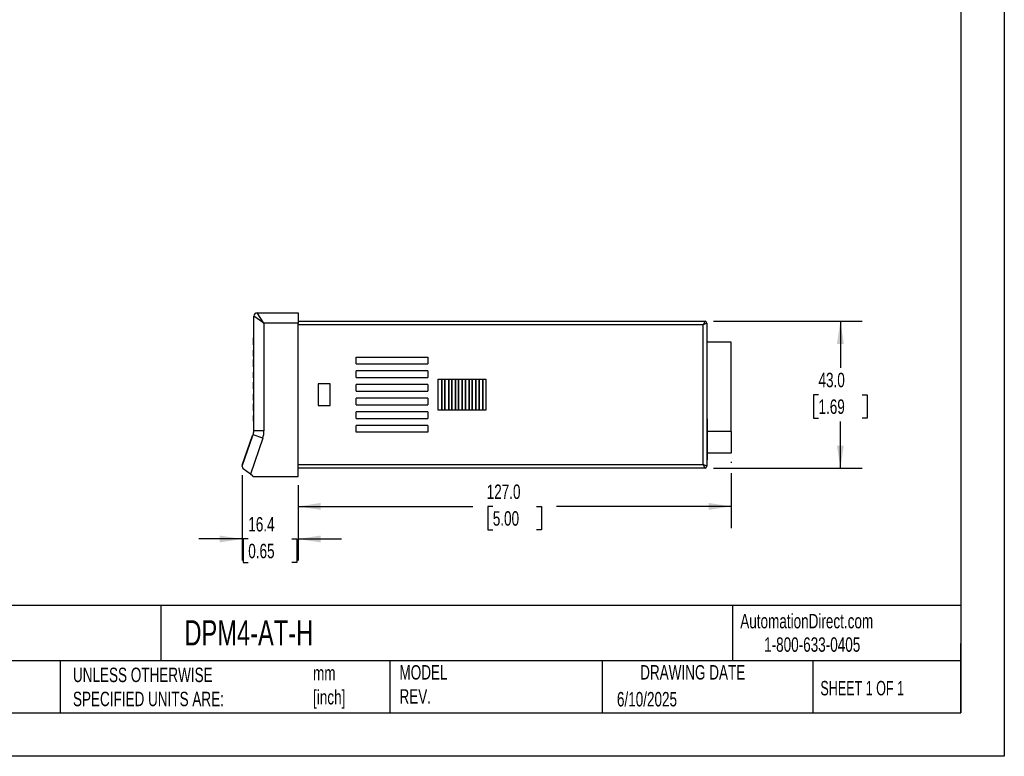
# Model space of a CAD drawing. Header units: millimetres. Extents: x 0 to 559, y 0 to 432.
# Tile 8 of 14: x 270 to 559, y 0 to 216. Entities that reach past the tile are written whole.
import ezdxf

# ---------------------------------------------------------------- set-up
doc = ezdxf.new("R2010")
doc.units = ezdxf.units.MM
doc.header["$LTSCALE"] = 2
doc.linetypes.add('CENTERX2', pattern=[20.32, 12.7, -2.54, 2.54, -2.54])
doc.layers.add('DIMENSIONS', color=140, linetype='Continuous', lineweight=25)
doc.layers.add('TEXT', color=140, linetype='Continuous', lineweight=25)
doc.styles.add('SLDTEXTSTYLE0', font='TXT', dxfattribs={"width": 0.7})
doc.styles.add('SLDTEXTSTYLE1', font='TXT', dxfattribs={"width": 0.65})
doc.dimstyles.new('SLDDIMSTYLE0', dxfattribs={"dimtxt": 4.316016, "dimasz": 6.604, "dimexe": 0, "dimexo": 0.0625, "dimgap": 1.079004, "dimtad": 0, "dimtih": 1, "dimtoh": 1, "dimdec": 1, "dimrnd": 1e-09, "dimzin": 4, "dimdsep": 46, "dimtxsty": 'SLDTEXTSTYLE0', "dimsah": 1, "dimcen": 0.09, "dimadec": 0, "dimazin": 1, "dimtfac": 1, "dimtdec": 1, "dimtofl": 0, "dimtmove": 0, "dimatfit": 3, "dimfxl": 0, "dimfrac": 2, "dimtolj": 1, "dimtzin": 12, "dimarcsym": 0})
doc.dimstyles.new('SLDDIMSTYLE1', dxfattribs={"dimtxt": 4.316016, "dimasz": 6.604, "dimexe": 0, "dimexo": 0.0625, "dimgap": 1.079004, "dimtad": 0, "dimtih": 1, "dimtoh": 1, "dimdec": 1, "dimrnd": 1e-09, "dimzin": 12, "dimdsep": 46, "dimtxsty": 'SLDTEXTSTYLE0', "dimsah": 1, "dimcen": 0.09, "dimadec": 0, "dimazin": 3, "dimtfac": 1, "dimtdec": 1, "dimtmove": 0, "dimatfit": 0, "dimfxl": 0, "dimfrac": 2, "dimtolj": 1, "dimtzin": 12, "dimarcsym": 0})

# ---------------------------------------------------------------- blocks, each defined once
blk = doc.blocks.new('_D_2')
at = {"layer": 'DIMENSIONS'}
for p, q in [((473.59, 127.5), (517.1, 127.5)), ((510.75, 127.5), (510.75, 113.82)), ((504.33, 106), (502.88, 106)), ((502.88, 106), (502.88, 99.14)), ((517.16, 106), (518.61, 106)), ((518.61, 106), (518.61, 99.14)), ((502.88, 99.14), (504.33, 99.14)), ((510.75, 84.5), (510.75, 98.17)), ((518.61, 99.14), (517.16, 99.14)), ((473.59, 84.5), (517.1, 84.5))]:
    blk.add_line(p, q, dxfattribs=at)
for points in [[(510.75, 127.5), (509.73, 120.89), (511.76, 120.89)], [(510.75, 84.5), (511.76, 91.1), (509.73, 91.1)]]:
    blk.add_solid(points, dxfattribs=at)
at = {"layer": 'DIMENSIONS', "char_height": 4.233, "attachment_point": 1, "style": 'SLDTEXTSTYLE0'}
for s, insert in [('43.0', (504.33, 112.42)), ('1.69', (504.33, 104.6))]:
    blk.add_mtext(s, dxfattribs=dict(at, insert=insert))
blk = doc.blocks.new('_D_3')
at = {"layer": 'DIMENSIONS'}
for p, q in [((478.75, 86.36), (478.75, 86.02)), ((478.75, 82.97), (478.75, 66.89)), ((351.75, 79.46), (351.75, 66.89)), ((351.75, 73.24), (402.99, 73.24)), ((408.83, 73.24), (407.38, 73.24)), ((407.38, 73.24), (407.38, 66.39)), ((421.66, 73.24), (423.11, 73.24)), ((423.11, 73.24), (423.11, 66.39)), ((478.75, 73.24), (427.51, 73.24)), ((407.38, 66.39), (408.83, 66.39)), ((423.11, 66.39), (421.66, 66.39))]:
    blk.add_line(p, q, dxfattribs=at)
for points in [[(351.75, 73.24), (358.35, 72.23), (358.35, 74.26)], [(478.75, 73.24), (472.14, 74.26), (472.14, 72.23)]]:
    blk.add_solid(points, dxfattribs=at)
at = {"layer": 'DIMENSIONS', "char_height": 4.233, "attachment_point": 1, "style": 'SLDTEXTSTYLE0'}
for s, insert in [('127.0', (407.04, 79.67)), ('5.00', (408.83, 71.84))]:
    blk.add_mtext(s, dxfattribs=dict(at, insert=insert))
blk = doc.blocks.new('_D_4')
at = {"layer": 'DIMENSIONS'}
for p, q in [((335.35, 82.39), (335.35, 57.35)), ((351.75, 79.46), (351.75, 57.35)), ((335.35, 63.7), (322.65, 63.7)), ((337.14, 63.7), (335.69, 63.7)), ((335.69, 63.7), (335.69, 56.84)), ((349.96, 63.7), (351.41, 63.7)), ((351.41, 63.7), (351.41, 56.84)), ((351.75, 63.7), (364.45, 63.7)), ((335.69, 56.84), (337.14, 56.84)), ((351.41, 56.84), (349.96, 56.84))]:
    blk.add_line(p, q, dxfattribs=at)
for points in [[(335.35, 63.7), (328.75, 64.72), (328.75, 62.69)], [(351.75, 63.7), (358.35, 62.69), (358.35, 64.72)]]:
    blk.add_solid(points, dxfattribs=at)
at = {"layer": 'DIMENSIONS', "char_height": 4.233, "attachment_point": 1, "style": 'SLDTEXTSTYLE0'}
for s, insert in [('16.4', (337.14, 70.13)), ('0.65', (337.14, 62.3))]:
    blk.add_mtext(s, dxfattribs=dict(at, insert=insert))

msp = doc.modelspace()

# ---------------------------------------------------------------- linework, layer by layer
at = {"color": 7, "linetype": 'Continuous'}
for p, q in [((558.8, 431.81), (558.8, 0.01)), ((558.8, 0.01), (0, 0.01))]:
    msp.add_line(p, q, dxfattribs=at)
for p, q in [((341.75, 127), (339.75, 130)), ((339.75, 130), (351.75, 130)), ((351.75, 130), (351.75, 127)), ((338.65, 127.04), (338.75, 127.04)), ((338.65, 127.04), (338.65, 126.6)), ((341.75, 127), (338.75, 129)), ((338.75, 95.38), (338.75, 129)), ((351.75, 127.5), (471.05, 127.5)), ((471.05, 127.5), (470.55, 126.5)), ((338.65, 126.6), (338.75, 126.6)), ((338.65, 126.6), (338.65, 126.56)), ((338.65, 126.56), (338.75, 126.56)), ((338.65, 126.5), (338.65, 126.27)), ((338.65, 126.28), (338.75, 126.28)), ((338.65, 126.28), (338.65, 125.73)), ((338.65, 125.73), (338.75, 125.73)), ((338.65, 125.73), (338.65, 125.5)), ((338.65, 125.5), (338.75, 125.5)), ((341.75, 127), (341.75, 95.38)), ((351.75, 127), (341.75, 127)), ((351.75, 82), (351.75, 127)), ((470.55, 126.5), (351.75, 126.5)), ((471.55, 127), (470.55, 126.5)), ((470.55, 85.5), (470.55, 126.5)), ((471.55, 127), (471.55, 85)), ((338.65, 123.05), (338.75, 123.05)), ((338.65, 123.05), (338.65, 122.67)), ((338.65, 122.36), (338.65, 122.67)), ((338.65, 122.67), (338.75, 122.67)), ((338.65, 122.36), (338.75, 122.36)), ((338.65, 121.86), (338.65, 122.36)), ((338.65, 120.57), (338.65, 121.86)), ((338.65, 121.86), (338.75, 121.86)), ((471.65, 123.82), (471.55, 123.82)), ((471.65, 98.95), (471.65, 123.82)), ((478.75, 121.43), (471.65, 121.43)), ((478.75, 95.25), (478.75, 121.43)), ((338.65, 120.57), (338.75, 120.57)), ((338.65, 120.57), (338.65, 119.07)), ((338.65, 119.07), (338.75, 119.07)), ((338.65, 117.82), (338.65, 119.07)), ((338.65, 117.82), (338.75, 117.82)), ((338.65, 117.32), (338.65, 117.82)), ((338.65, 117.32), (338.75, 117.32)), ((338.65, 116.01), (338.65, 116.32)), ((338.65, 116.32), (338.75, 116.32)), ((338.65, 115.51), (338.65, 116.01)), ((338.65, 116.01), (338.75, 116.01)), ((338.65, 115.51), (338.75, 115.51)), ((338.65, 114.12), (338.65, 115.51)), ((368.75, 117), (389.75, 117)), ((368.75, 115), (368.75, 117)), ((389.75, 117), (389.75, 115)), ((338.65, 114.06), (338.75, 114.06)), ((338.65, 114.06), (338.65, 113.65)), ((338.65, 113.65), (338.75, 113.65)), ((338.65, 113.65), (338.65, 113.03)), ((338.65, 113.03), (338.75, 113.03)), ((338.65, 113.03), (338.65, 112.75)), ((338.65, 112.75), (338.65, 112.56)), ((338.65, 112.75), (338.75, 112.75)), ((368.75, 115), (389.75, 115)), ((389.75, 113), (368.75, 113)), ((368.75, 111), (368.75, 113)), ((389.75, 113), (389.75, 111)), ((338.65, 112.56), (338.75, 112.56)), ((338.65, 111.47), (338.65, 112.56)), ((338.65, 111.47), (338.75, 111.47)), ((338.65, 110.97), (338.65, 111.47)), ((338.65, 110.97), (338.75, 110.97)), ((338.65, 110.97), (338.65, 110.74)), ((338.65, 110.74), (338.75, 110.74)), ((368.75, 111), (389.75, 111)), ((392.8, 110.5), (393.8, 110.5)), ((392.8, 101.5), (392.8, 110.5)), ((393.8, 110.5), (393.8, 101.5)), ((393.9, 110.5), (394.8, 110.5)), ((393.9, 110.5), (393.9, 101.5)), ((394.8, 101.5), (394.8, 110.5)), ((394.9, 110.5), (395.8, 110.5)), ((394.9, 101.5), (394.9, 110.5)), ((395.8, 110.5), (395.8, 101.5)), ((395.9, 110.5), (396.8, 110.5)), ((395.9, 110.5), (395.9, 101.5)), ((396.8, 101.5), (396.8, 110.5)), ((396.9, 110.5), (397.8, 110.5)), ((396.9, 101.5), (396.9, 110.5)), ((397.8, 110.5), (397.8, 101.5)), ((397.9, 110.5), (398.8, 110.5)), ((397.9, 110.5), (397.9, 101.5)), ((398.8, 101.5), (398.8, 110.5)), ((398.9, 110.5), (399.8, 110.5)), ((398.9, 101.5), (398.9, 110.5)), ((399.8, 110.5), (399.8, 101.5)), ((399.9, 110.5), (400.8, 110.5)), ((399.9, 110.5), (399.9, 101.5)), ((400.8, 101.5), (400.8, 110.5)), ((400.9, 110.5), (401.8, 110.5)), ((400.9, 101.5), (400.9, 110.5)), ((401.8, 110.5), (401.8, 101.5)), ((401.9, 110.5), (402.8, 110.5)), ((401.9, 110.5), (401.9, 101.5)), ((402.8, 101.5), (402.8, 110.5)), ((402.9, 110.5), (403.8, 110.5)), ((402.9, 101.5), (402.9, 110.5)), ((403.8, 110.5), (403.8, 101.5)), ((403.9, 110.5), (404.8, 110.5)), ((403.9, 110.5), (403.9, 101.5)), ((404.8, 101.5), (404.8, 110.5)), ((404.9, 110.5), (405.8, 110.5)), ((404.9, 101.5), (404.9, 110.5)), ((405.8, 110.5), (405.8, 101.5)), ((405.9, 110.5), (406.8, 110.5)), ((405.9, 110.5), (405.9, 101.5)), ((406.8, 110.5), (406.8, 101.5)), ((338.65, 109.66), (338.75, 109.66)), ((338.65, 109.16), (338.65, 109.66)), ((338.65, 109.16), (338.75, 109.16)), ((338.65, 107.75), (338.65, 109.16)), ((338.65, 107.69), (338.75, 107.69)), ((338.65, 107.69), (338.65, 107.3)), ((338.65, 107.3), (338.75, 107.3)), ((338.65, 107.3), (338.65, 107.01)), ((338.65, 107.01), (338.65, 106.64)), ((338.65, 107.01), (338.75, 107.01)), ((361.15, 109.2), (357.65, 109.2)), ((357.65, 109.2), (357.65, 102.8)), ((361.15, 102.8), (361.15, 109.2)), ((389.75, 109), (368.75, 109)), ((368.75, 107), (368.75, 109)), ((368.75, 107), (389.75, 107)), ((389.75, 109), (389.75, 107)), ((338.65, 106.64), (338.75, 106.64)), ((338.65, 106.64), (338.65, 106.17)), ((338.65, 106.17), (338.75, 106.17)), ((338.65, 105.12), (338.65, 106.11)), ((338.65, 105.12), (338.75, 105.12)), ((338.65, 104.62), (338.65, 105.12)), ((338.65, 104.62), (338.75, 104.62)), ((338.65, 104.38), (338.65, 104.62)), ((338.65, 104.38), (338.75, 104.38)), ((389.75, 105), (368.75, 105)), ((368.75, 103), (368.75, 105)), ((389.75, 105), (389.75, 103)), ((338.65, 102.81), (338.65, 103.31)), ((338.65, 103.31), (338.75, 103.31)), ((338.65, 101.36), (338.65, 102.81)), ((338.65, 102.81), (338.75, 102.81)), ((338.65, 101.36), (338.75, 101.36)), ((338.65, 101.36), (338.65, 100.44)), ((357.65, 102.8), (361.15, 102.8)), ((368.75, 103), (389.75, 103)), ((393.8, 101.5), (392.8, 101.5)), ((394.8, 101.5), (393.9, 101.5)), ((395.8, 101.5), (394.9, 101.5)), ((396.8, 101.5), (395.9, 101.5)), ((397.8, 101.5), (396.9, 101.5)), ((398.8, 101.5), (397.9, 101.5)), ((399.8, 101.5), (398.9, 101.5)), ((400.8, 101.5), (399.9, 101.5)), ((401.8, 101.5), (400.9, 101.5)), ((402.8, 101.5), (401.9, 101.5)), ((403.8, 101.5), (402.9, 101.5)), ((404.8, 101.5), (403.9, 101.5)), ((405.8, 101.5), (404.9, 101.5)), ((406.8, 101.5), (405.9, 101.5)), ((338.65, 100.44), (338.65, 100.25)), ((338.65, 100.44), (338.75, 100.44)), ((338.65, 100.25), (338.75, 100.25)), ((338.65, 100.25), (338.65, 99.88)), ((338.65, 99.88), (338.75, 99.88)), ((338.65, 98.77), (338.65, 99.88)), ((338.65, 98.77), (338.75, 98.77)), ((338.65, 98.27), (338.65, 98.77)), ((338.65, 98.27), (338.75, 98.27)), ((389.75, 101), (368.75, 101)), ((368.75, 99), (368.75, 101)), ((368.75, 99), (389.75, 99)), ((389.75, 101), (389.75, 99)), ((471.65, 98.95), (471.55, 98.95)), ((471.65, 98.95), (471.65, 86.9)), ((341.75, 95.38), (338.75, 95.38)), ((389.75, 97), (368.75, 97)), ((368.75, 95), (368.75, 97)), ((389.75, 97), (389.75, 95)), ((335.38, 85.33), (338.38, 94.03)), ((335.48, 85.3), (338.47, 94)), ((341.39, 93.27), (337.75, 82.68)), ((338.38, 94.03), (338.47, 94)), ((338.47, 94), (338.56, 94.24)), ((341.39, 93.27), (338.56, 94.24)), ((389.75, 95), (368.75, 95)), ((478.75, 95.25), (471.65, 95.25)), ((478.75, 95.25), (478.75, 88.9)), ((336.77, 89.67), (336.86, 89.63)), ((335.91, 87.18), (336.01, 87.15)), ((335.92, 87.21), (336.02, 87.18)), ((336.09, 87.69), (336.01, 87.46)), ((336.12, 87.79), (336.09, 87.69)), ((336.09, 87.69), (336.18, 87.66)), ((336.12, 87.79), (336.22, 87.75)), ((336.22, 88.06), (336.13, 87.82)), ((336.27, 88.22), (336.19, 87.98)), ((336.19, 87.98), (336.28, 87.94)), ((336.22, 88.06), (336.31, 88.03)), ((336.27, 88.22), (336.37, 88.19)), ((336.4, 88.58), (336.39, 88.55)), ((336.42, 88.66), (336.52, 88.63)), ((336.54, 89), (336.63, 88.97)), ((336.58, 89.12), (336.57, 89.08)), ((336.63, 89.27), (336.58, 89.12)), ((336.58, 89.12), (336.68, 89.09)), ((336.63, 89.27), (336.73, 89.23)), ((471.65, 86.9), (471.55, 86.9)), ((478.75, 88.9), (471.65, 88.9)), ((335.38, 85.33), (335.32, 85.14)), ((335.32, 85.14), (335.41, 85.11)), ((335.35, 84.93), (335.48, 85.3)), ((335.38, 85.33), (335.48, 85.3)), ((337.75, 82.68), (335.67, 84.25)), ((351.75, 85.5), (470.55, 85.5)), ((471.05, 84.5), (351.75, 84.5)), ((471.05, 84.5), (470.55, 85.5)), ((471.55, 85), (470.55, 85.5)), ((338.38, 82.21), (337.75, 82.68)), ((338.99, 82), (351.75, 82))]:
    msp.add_line(p, q)
for centre, radius, start, end in [((339.75, 129), 1, 90, 180), ((471.05, 127), 0.5, 0, 90), ((335.25, 95.38), 3.5, 341, 0), ((335.25, 95.38), 6.5, 341, 0), ((336.12, 84.87), 0.77, 175.4851, 234.4769), ((471.05, 85), 0.5, 270, 0), ((338.99, 83), 1, 232.4314, 270)]:
    msp.add_arc(centre, radius, start, end)
at = {"layer": 'TEXT'}
for p, q in [((546.1, 419.1), (546.1, 12.7)), ((546.1, 44.25), (12.7, 44.25)), ((311.52, 44.25), (311.52, 27.94)), ((479.15, 44.25), (479.15, 27.94)), ((546.1, 12.7), (546.1, 33.02)), ((546.1, 27.94), (12.7, 27.94)), ((282, 27.94), (282, 12.7)), ((378.6, 27.94), (378.6, 12.7)), ((440.93, 27.94), (440.93, 12.7)), ((502.7, 27.94), (502.7, 12.7)), ((12.7, 12.7), (546.1, 12.7))]:
    msp.add_line(p, q, dxfattribs=at)

# ---------------------------------------------------------------- texts
at = {"layer": 'TEXT', "linetype": 'CENTERX2', "lineweight": 18}
for s, insert, char_height, attachment_point, style in [('AutomationDirect.com', (481.39, 41.75), 4.2333, 1, 'SLDTEXTSTYLE0'), ('DPM4-AT-H', (318.42, 39.89), 7.408, 1, 'SLDTEXTSTYLE0'), ('1-800-633-0405', (488.38, 34.87), 4.2333, 1, 'SLDTEXTSTYLE0'), ('UNLESS OTHERWISE ^JSPECIFIED UNITS ARE:', (285.74, 25.99), 4.2333, 1, 'SLDTEXTSTYLE0'), ('MODEL ^JREV.', (381.47, 26.73), 4.2333, 1, 'SLDTEXTSTYLE0'), ('DRAWING DATE', (467.45, 26.73), 4.2333, 2, 'SLDTEXTSTYLE0'), ('mm^J[inch]', (356.13, 26.5), 4.233, 1, 'SLDTEXTSTYLE0'), ('SHEET 1 OF 1', (504.88, 22.1), 4.2333, 1, 'SLDTEXTSTYLE1'), ('6/10/2025', (445.23, 18.86), 4.233, 1, 'SLDTEXTSTYLE0')]:
    msp.add_mtext(s, dxfattribs=dict(at, insert=insert, char_height=char_height, attachment_point=attachment_point, style=style))

# ---------------------------------------------------------------- dimensions: what is measured, and where the dimension line sits
at = {"layer": 'DIMENSIONS'}
dim = msp.add_linear_dim(base=(510.75, 84.5), p1=(471.05, 127.5), p2=(471.05, 84.5), angle=90, dimstyle='SLDDIMSTYLE0', dxfattribs=at)
dim.commit()
dim.dimension.update_dxf_attribs({"geometry": '_D_2', "text_midpoint": (510.75, 106), "dimtype": 160})
for base, p1, p2, dimstyle, picture, middle in [((478.75, 73.24), (351.75, 82), (478.75, 88.9), 'SLDDIMSTYLE0', '_D_3', (415.25, 73.24)), ((351.75, 63.7), (335.35, 84.93), (351.75, 82), 'SLDDIMSTYLE1', '_D_4', (343.55, 63.7))]:
    dim = msp.add_linear_dim(base=base, p1=p1, p2=p2, dimstyle=dimstyle, dxfattribs=at)
    dim.commit()
    dim.dimension.update_dxf_attribs({"geometry": picture, "text_midpoint": middle, "dimtype": 160})

doc.saveas('drawing.dxf')
